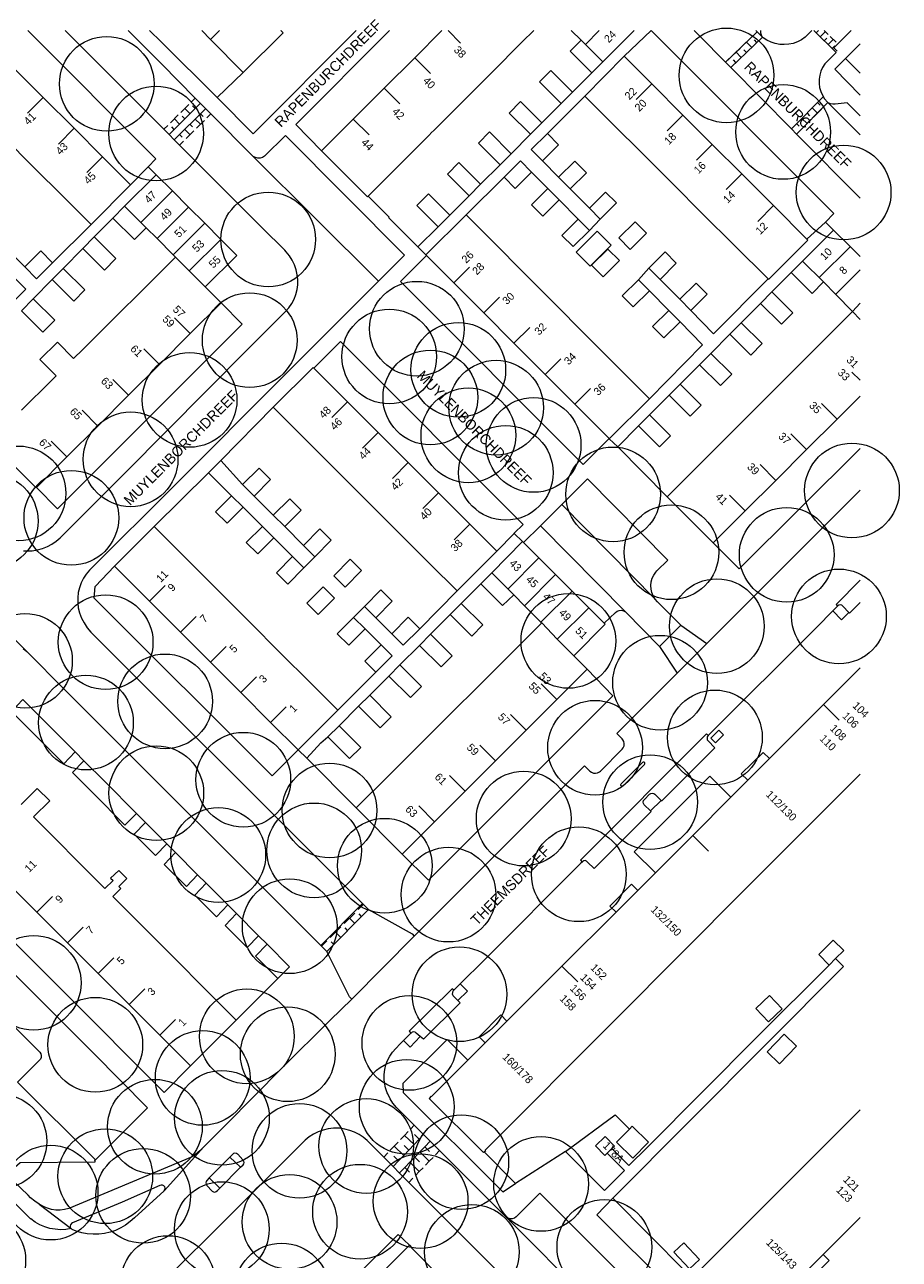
# Model space of a CAD drawing. Header units: metres. Extents: x 134994 to 136506, y 457393 to 459006.
# Tile 171 of 171: x 136387 to 136505, y 458834 to 459001. Entities that reach past the tile are written whole.
import ezdxf
from ezdxf.enums import TextEntityAlignment as Align

# ---------------------------------------------------------------- set-up
doc = ezdxf.new("R2010")
doc.units = ezdxf.units.M
for name, color, linetype, lineweight in [('B-WE-GR-BOOM-S', 250, 'Continuous', 13), ('B-WE-KG_BEBOUWING', 251, 'Continuous', 20), ('B-WE-KG_BEBOUWING TUSSENMUUR', 251, 'Continuous', 5), ('B-WE-KG_HUISNR', 251, 'Continuous', 5), ('B-WE-KG_ONDERGROND_REST', 251, 'Continuous', 5), ('B-WE-KG_STRAATNAAM', 251, 'Continuous', 5)]:
    doc.layers.add(name, color=color, linetype=linetype, lineweight=lineweight)
doc.styles.add('Styledgn000', font='dgn000.shx')

# ---------------------------------------------------------------- blocks, each defined once
blk = doc.blocks.new('SGR-BOOM_02')
blk.add_circle((0, 0), 6.4)

msp = doc.modelspace()

# ---------------------------------------------------------------- linework, layer by layer
at = {"layer": 'B-WE-KG_BEBOUWING'}
for points in [[(136372.62, 459000), (136371.21, 458998.59), (136371.45, 458998.35), (136375.95, 458993.85), (136380.08, 458989.72), (136384.18, 458985.62), (136388.35, 458981.46), (136392.19, 458977.62), (136396.02, 458973.79), (136401.36, 458979.14), (136397.56, 458982.95), (136393.73, 458986.78), (136389.57, 458990.95), (136385.47, 458995.05), (136381.34, 458999.18), (136380.52, 459000)], [(136500, 458991.25), (136496.59, 458994.78), (136498.03, 458996.22)], [(136484.83, 458898.69), (136483.94, 458899.53), (136486.9, 458902.43), (136487.76, 458901.62)]]:
    msp.add_lwpolyline(points, dxfattribs=at)
at = {"layer": 'B-WE-KG_BEBOUWING', "flags": 128}
for points in [[(136411, 459000), (136412.18, 458998.8), (136416.59, 458994.34), (136421.98, 458999.69), (136421.69, 458999.98), (136421.67, 459000)], [(136455.89, 459000), (136454.33, 458998.45), (136450.17, 458994.28), (136446.02, 458990.13), (136442.5, 458986.62), (136441.94, 458986.06), (136441.88, 458986), (136437.71, 458981.83), (136433.49, 458977.6), (136433.42, 458977.53), (136427.2, 458983.73), (136431.48, 458988.02), (136435.66, 458992.19), (136439.79, 458996.33), (136443.47, 459000)], [(136469.46, 459000), (136465.22, 458995.76), (136463.73, 458994.27), (136460.79, 458997.2), (136462.28, 458998.69), (136460.96, 459000)], [(136500, 458994.25), (136498.03, 458996.22), (136500, 458998.19)], [(136386.64, 458948.68), (136390.73, 458952.75), (136391.3, 458953.31), (136389.1, 458955.52), (136391.47, 458957.88), (136393.67, 458955.67), (136394.91, 458956.91), (136399.09, 458961.06), (136403.28, 458965.22), (136407.45, 458969.37), (136407.13, 458969.69), (136404.95, 458971.88), (136403.49, 458973.35), (136401.91, 458971.76), (136398.98, 458974.65), (136400.56, 458976.25), (136404.84, 458980.5), (136407.02, 458978.32), (136409.2, 458976.13), (136411.39, 458973.95), (136413.57, 458971.76), (136415.75, 458969.58), (136411.46, 458965.35), (136413.61, 458963.22), (136409.44, 458959.05), (136405.27, 458954.88), (136401.1, 458950.71), (136396.93, 458946.54), (136392.76, 458942.38), (136388.64, 458938.26), (136388.59, 458938.21), (136382.36, 458944.43)], [(136461.62, 458970.04), (136464.45, 458972.87), (136466.35, 458970.97), (136463.52, 458968.14), (136461.62, 458970.04)], [(136467.39, 458971.98), (136468.94, 458970.42), (136471.14, 458972.6), (136469.59, 458974.16), (136467.39, 458971.98)], [(136500, 458969.44), (136498.65, 458970.79), (136496.41, 458973.03), (136492.24, 458968.84), (136490.7, 458967.29), (136493.54, 458964.46), (136495.08, 458966.02), (136496.71, 458964.34), (136498.97, 458962.02), (136494.85, 458957.9), (136490.69, 458953.73), (136486.55, 458949.6), (136483.7, 458946.75), (136482.4, 458945.45), (136478.26, 458941.31), (136473.93, 458936.98), (136480.16, 458930.75), (136484.48, 458935.07), (136488.63, 458939.21), (136492.78, 458943.36), (136496.91, 458947.49), (136500, 458950.58)], [(136463.71, 458968.27), (136465.27, 458966.71), (136467.47, 458968.9), (136465.92, 458970.46), (136463.71, 458968.27)], [(136428.85, 458926.32), (136430.39, 458924.78), (136432.61, 458927.01), (136431.07, 458928.54), (136428.85, 458926.32)], [(136425.2, 458922.62), (136426.73, 458921.09), (136428.92, 458923.28), (136427.39, 458924.82), (136425.2, 458922.62)], [(136469.94, 458883.79), (136467.01, 458880.87), (136466.15, 458881.68), (136469.11, 458884.62), (136469.94, 458883.79), (136472.33, 458886.18), (136477.38, 458891.23), (136482.54, 458896.39), (136484.83, 458898.69), (136487.76, 458901.62), (136495.06, 458908.91), (136500, 458913.85)], [(136449.32, 458863.19), (136446.99, 458860.85), (136442.07, 458855.94), (136442.03, 458855.97), (136441.74, 458855.66), (136449.08, 458848.35), (136449.18, 458848.44), (136449.4, 458848.63), (136449.33, 458848.69), (136466.92, 458866.33), (136484.57, 458884.04), (136500, 458899.52)], [(136384.43, 458885.13), (136388.69, 458880.86), (136392.84, 458876.71), (136397, 458872.55), (136401.16, 458868.39), (136405.31, 458864.23), (136409.47, 458860.07), (136415.66, 458866.26), (136411.51, 458870.42), (136407.3, 458874.63), (136403.2, 458878.74), (136399.04, 458882.9), (136398.95, 458882.99), (136400.07, 458884.06), (136399.78, 458884.34), (136400.87, 458885.38), (136399.76, 458886.49), (136398.67, 458885.45), (136399.01, 458885.12), (136397.89, 458884.06), (136394.89, 458887.06), (136390.67, 458891.29), (136388.25, 458893.72), (136390.43, 458895.89), (136388.76, 458897.56), (136386.58, 458895.39)], [(136467.01, 458880.87), (136459.7, 458873.56), (136452.26, 458866.12), (136449.32, 458863.19), (136448.49, 458864.02), (136451.43, 458866.96), (136452.26, 458866.12)], [(136485.91, 458867.85), (136487.74, 458869.61), (136489.48, 458867.8), (136487.64, 458866.04), (136485.91, 458867.85)], [(136487.43, 458861.99), (136489.72, 458864.37), (136491.4, 458862.75), (136489.11, 458860.37), (136487.43, 458861.99)], [(136500, 458854.16), (136493.44, 458847.58), (136477.58, 458831.69), (136477.54, 458831.73), (136477.26, 458831.44), (136484.55, 458824.11), (136484.87, 458824.41), (136484.84, 458824.44), (136489.77, 458829.38), (136492.07, 458831.67), (136495, 458834.61), (136495.84, 458833.77), (136492.9, 458830.83), (136492.07, 458831.67)], [(136500, 458839.6), (136495, 458834.61)], [(136476.93, 458832.65), (136474.83, 458834.89), (136476.19, 458836.16), (136478.28, 458833.93), (136476.93, 458832.65)], [(136431.72, 458828.55), (136439.06, 458835.85), (136439.37, 458835.54), (136439.33, 458835.5), (136443.24, 458831.58)]]:
    msp.add_lwpolyline(points, dxfattribs=at)
for points in [[(136492.82, 458971.81), (136492.96, 458971.67), (136487.63, 458966.36), (136487.57, 458966.42), (136482.97, 458971), (136478.72, 458975.24), (136474.68, 458979.27), (136470.7, 458983.24), (136466.5, 458987.42), (136462.79, 458991.11), (136468.1, 458996.52), (136471.84, 458992.78), (136476.06, 458988.56), (136480.01, 458984.61), (136484, 458980.63), (136488.3, 458976.33)], [(136461.14, 458991.68), (136459.6, 458990.13), (136456.66, 458993.06), (136458.21, 458994.61)], [(136456.98, 458987.51), (136455.45, 458985.97), (136452.56, 458988.85), (136454.1, 458990.39)], [(136452.83, 458983.35), (136451.32, 458981.84), (136448.39, 458984.77), (136449.9, 458986.29)], [(136457.06, 458982.38), (136459.25, 458984.56), (136457.74, 458986.08), (136455.54, 458983.9)], [(136448.7, 458979.22), (136447.15, 458977.66), (136444.21, 458980.6), (136445.77, 458982.15)], [(136451.86, 458980.18), (136454.07, 458982.37), (136455.57, 458980.86), (136453.37, 458978.67)], [(136460.82, 458978.59), (136459.25, 458980.17), (136461.45, 458982.35), (136463.02, 458980.77)], [(136444.53, 458975.04), (136442.96, 458973.46), (136440.07, 458976.35), (136441.64, 458977.92)], [(136457.77, 458978.65), (136455.57, 458976.45), (136457.11, 458974.91), (136459.31, 458977.1)], [(136464.87, 458974.52), (136463.4, 458975.99), (136465.6, 458978.17), (136467.07, 458976.7)], [(136461.89, 458974.51), (136459.69, 458972.31), (136461.19, 458970.8), (136463.4, 458972.99)], [(136396.46, 458972.1), (136394.9, 458970.53), (136397.83, 458967.63), (136399.39, 458969.21)], [(136387.05, 458968.07), (136389.22, 458970.23), (136390.82, 458968.61), (136388.65, 458966.46)], [(136472.96, 458966.37), (136471.46, 458967.89), (136473.65, 458970.07), (136475.16, 458968.55)], [(136392.26, 458967.85), (136390.76, 458966.33), (136393.68, 458963.44), (136395.18, 458964.96)], [(136384.95, 458962.8), (136387.19, 458965.04), (136385.58, 458966.66), (136383.33, 458964.42)], [(136470.03, 458966.32), (136467.83, 458964.13), (136469.31, 458962.64), (136471.52, 458964.83)], [(136477.14, 458962.17), (136475.64, 458963.68), (136477.83, 458965.86), (136479.33, 458964.35)], [(136488.09, 458964.67), (136486.55, 458963.13), (136489.39, 458960.3), (136490.93, 458961.85)], [(136388.19, 458963.74), (136386.6, 458962.13), (136389.52, 458959.24), (136391.11, 458960.84)], [(136474.15, 458962.18), (136471.95, 458959.99), (136473.47, 458958.46), (136475.67, 458960.65)], [(136483.94, 458960.51), (136482.41, 458958.97), (136485.25, 458956.14), (136486.78, 458957.68)], [(136479.81, 458956.37), (136478.29, 458954.83), (136481.13, 458952.01), (136482.65, 458953.54)], [(136450.89, 458929.64), (136445.51, 458924.26), (136441.83, 458927.94), (136437.66, 458932.11), (136433.56, 458936.21), (136429.48, 458940.28), (136425.34, 458944.42), (136420.66, 458949.1), (136426.04, 458954.47), (136426.13, 458954.39), (136430.7, 458949.81), (136434.83, 458945.69), (136438.92, 458941.61), (136443.02, 458937.51), (136447.22, 458933.3)], [(136475.67, 458952.21), (136474.18, 458950.71), (136477.02, 458947.88), (136478.51, 458949.38)], [(136471.53, 458948.05), (136470.05, 458946.56), (136472.88, 458943.73), (136474.37, 458945.22)], [(136416.52, 458938.63), (136418.74, 458940.85), (136420.28, 458939.32), (136418.06, 458937.09)], [(136415.03, 458937.12), (136412.87, 458934.95), (136414.41, 458933.41), (136416.57, 458935.59)], [(136422.21, 458932.96), (136420.67, 458934.49), (136422.88, 458936.71), (136424.42, 458935.18)], [(136404.54, 458932.99), (136409.28, 458928.25), (136413.44, 458924.09), (136417.51, 458920.03), (136421.61, 458915.92), (136425.68, 458911.85), (136429.37, 458908.16), (136424.02, 458902.78), (136420.3, 458906.49), (136416.27, 458910.53), (136412.16, 458914.64), (136408.1, 458918.7), (136403.92, 458922.87), (136399.18, 458927.61)], [(136419.19, 458932.98), (136417.02, 458930.8), (136418.56, 458929.26), (136420.73, 458931.44)], [(136426.29, 458928.88), (136424.75, 458930.42), (136426.96, 458932.64), (136428.5, 458931.11)], [(136431.88, 458894.93), (136438.09, 458888.69), (136442.48, 458893.08), (136446.62, 458897.21), (136450.7, 458901.3), (136454.86, 458905.45), (136459.02, 458909.6), (136463.09, 458913.67), (136461.28, 458915.48), (136465.55, 458919.75), (136465.41, 458919.89), (136463.31, 458921.99), (136461.07, 458924.23), (136458.82, 458926.47), (136456.58, 458928.72), (136454.51, 458930.79), (136454.34, 458930.96), (136450.2, 458926.69), (136448.73, 458925.22), (136451.65, 458922.3), (136453.17, 458923.72), (136454.62, 458922.27), (136456.86, 458920.03), (136456.96, 458919.93), (136452.83, 458915.82), (136448.67, 458911.66), (136444.5, 458907.52), (136440.41, 458903.44), (136436.27, 458899.31)], [(136423.27, 458928.91), (136421.09, 458926.73), (136422.63, 458925.19), (136424.81, 458927.38)], [(136434.53, 458920.65), (136432.99, 458922.18), (136435.21, 458924.4), (136436.75, 458922.87)], [(136444.59, 458921.07), (136447.51, 458918.15), (136449.01, 458919.66), (136446.09, 458922.58)], [(136433.1, 458919.13), (136430.86, 458916.93), (136429.32, 458918.47), (136431.53, 458920.69)], [(136436.71, 458918.47), (136438.92, 458920.7), (136440.46, 458919.16), (136438.24, 458916.94)], [(136440.43, 458916.91), (136443.35, 458913.99), (136444.86, 458915.5), (136441.93, 458918.42)], [(136435.25, 458916.99), (136436.74, 458915.51), (136434.52, 458913.28), (136433.04, 458914.76)], [(136436.28, 458912.76), (136439.2, 458909.84), (136440.7, 458911.34), (136437.78, 458914.26)], [(136388.25, 458904.99), (136385.26, 458907.99), (136386.78, 458909.6), (136389.82, 458906.56), (136393.86, 458902.52), (136392.33, 458900.91)], [(136433.7, 458910.18), (136432.19, 458908.67), (136435.11, 458905.75), (136436.62, 458907.26)], [(136428.05, 458904.54), (136430.98, 458901.61), (136432.48, 458903.12), (136429.56, 458906.04)], [(136400.58, 458892.62), (136402.17, 458894.19), (136397.87, 458898.5), (136395.05, 458901.32), (136393.52, 458899.72), (136396.3, 458896.93)], [(136406.26, 458890.1), (136404.72, 458888.49), (136401.85, 458891.37), (136403.38, 458892.98)], [(136410.44, 458885.91), (136408.91, 458884.3), (136405.91, 458887.31), (136407.44, 458888.91)], [(136414.53, 458881.82), (136413, 458880.21), (136410.06, 458883.15), (136411.6, 458884.75)], [(136418.67, 458877.67), (136417.14, 458876.06), (136414.16, 458879.05), (136415.69, 458880.66)], [(136419.82, 458876.53), (136422.87, 458873.47), (136421.3, 458871.89), (136418.28, 458874.92)], [(136494.43, 458875.11), (136496.38, 458877.07), (136497.79, 458875.66), (136496.69, 458874.57), (136495.84, 458873.71)], [(136469.26, 458847.62), (136467.07, 458849.76), (136468.81, 458851.54), (136469.21, 458851.94), (136471.39, 458849.79)], [(136465.53, 458850.55), (136466.81, 458849.23), (136466.46, 458848.9), (136465.83, 458848.29), (136465.5, 458847.98), (136464.23, 458849.29)]]:
    msp.add_lwpolyline(points, close=True, dxfattribs=at)
at = {"layer": 'B-WE-KG_BEBOUWING'}
msp.add_lwpolyline([(136441.37, 458969.6), (136445.06, 458965.9), (136449.12, 458961.83), (136453.21, 458957.74), (136457.43, 458953.51), (136461.45, 458949.49), (136466.06, 458944.87), (136466.09, 458944.84), (136471.53, 458950.22), (136466.86, 458954.9), (136462.79, 458958.98), (136458.62, 458963.16), (136454.56, 458967.23), (136450.47, 458971.34), (136446.73, 458975.09), (136441.27, 458969.7)], close=True, dxfattribs=at)
at = {"layer": 'B-WE-KG_BEBOUWING TUSSENMUUR'}
for p, q in [((136412.18, 458998.8), (136413.38, 459000)), ((136444.3, 459000), (136446, 458998.29)), ((136464.74, 459000), (136462.87, 458998.1)), ((136465.22, 458995.76), (136462.28, 458998.69)), ((136439.79, 458996.33), (136441.91, 458994.2)), ((136435.66, 458992.19), (136437.78, 458990.07)), ((136471.84, 458992.78), (136469.72, 458990.66)), ((136389.57, 458990.95), (136387.45, 458988.83)), ((136431.48, 458988.02), (136433.61, 458985.9)), ((136476.06, 458988.56), (136473.94, 458986.43)), ((136393.73, 458986.78), (136391.61, 458984.66)), ((136480.01, 458984.61), (136477.89, 458982.49)), ((136397.56, 458982.95), (136395.44, 458980.83)), ((136484, 458980.63), (136481.88, 458978.51)), ((136407.02, 458978.32), (136402.77, 458974.07)), ((136400.56, 458976.25), (136403.49, 458973.35)), ((136409.21, 458976.13), (136404.95, 458971.88)), ((136488.3, 458976.33), (136486.18, 458974.21)), ((136411.39, 458973.95), (136407.13, 458969.69)), ((136413.57, 458971.76), (136409.3, 458967.51)), ((136494.49, 458966.61), (136498.65, 458970.78)), ((136407.45, 458969.37), (136411.46, 458965.35)), ((136445.06, 458965.9), (136447.18, 458968.02)), ((136492.24, 458968.84), (136495.08, 458966.02)), ((136496.73, 458964.37), (136500, 458967.65)), ((136449.12, 458961.84), (136451.24, 458963.96)), ((136498.97, 458962.02), (136500, 458963.16)), ((136409.44, 458959.05), (136407.32, 458961.17)), ((136498.97, 458962.02), (136500, 458960.96)), ((136453.21, 458957.74), (136455.33, 458959.86)), ((136405.27, 458954.88), (136403.15, 458957)), ((136457.43, 458953.51), (136459.55, 458955.63)), ((136401.1, 458950.71), (136398.98, 458952.84)), ((136500, 458952.73), (136498.9, 458953.83)), ((136461.45, 458949.49), (136463.57, 458951.61)), ((136430.7, 458949.81), (136428.58, 458947.69)), ((136496.91, 458947.49), (136494.79, 458949.61)), ((136396.93, 458946.55), (136394.81, 458948.67)), ((136392.76, 458942.38), (136390.64, 458944.5)), ((136434.83, 458945.69), (136432.71, 458943.57)), ((136492.78, 458943.36), (136490.66, 458945.48)), ((136438.92, 458941.61), (136436.8, 458939.48)), ((136488.63, 458939.21), (136486.51, 458941.33)), ((136443.02, 458937.51), (136440.9, 458935.39)), ((136484.48, 458935.07), (136482.36, 458937.19)), ((136447.22, 458933.3), (136445.1, 458931.18)), ((136452.38, 458924.51), (136456.58, 458928.72)), ((136453.17, 458923.72), (136450.2, 458926.69)), ((136454.62, 458922.27), (136458.82, 458926.47)), ((136403.92, 458922.87), (136406.05, 458924.99)), ((136456.86, 458920.03), (136461.07, 458924.23)), ((136459.07, 458917.75), (136463.31, 458921.99)), ((136408.1, 458918.7), (136410.22, 458920.82)), ((136456.96, 458919.93), (136459.07, 458917.75)), ((136459.07, 458917.75), (136461.28, 458915.48)), ((136412.16, 458914.64), (136414.28, 458916.76)), ((136416.27, 458910.53), (136418.39, 458912.65)), ((136459.02, 458909.6), (136456.9, 458911.73)), ((136420.3, 458906.49), (136422.42, 458908.61)), ((136495.06, 458908.9), (136497.18, 458906.78)), ((136454.86, 458905.45), (136452.74, 458907.57)), ((136450.7, 458901.3), (136448.58, 458903.42)), ((136446.62, 458897.21), (136444.5, 458899.34)), ((136442.48, 458893.08), (136440.36, 458895.2)), ((136477.38, 458891.22), (136479.5, 458889.1)), ((136388.69, 458880.86), (136390.81, 458882.99)), ((136392.85, 458876.71), (136394.97, 458878.83)), ((136397, 458872.55), (136399.12, 458874.67)), ((136459.7, 458873.56), (136461.82, 458871.44)), ((136401.16, 458868.39), (136403.28, 458870.51)), ((136405.31, 458864.23), (136407.43, 458866.35))]:
    msp.add_line(p, q, dxfattribs=at)
at = {"layer": 'B-WE-KG_ONDERGROND_REST'}
for p, q in [((136421.69, 458999.98), (136421.71, 459000)), ((136468.1, 458996.52), (136471.76, 459000)), ((136482.51, 458995), (136477.55, 459000)), ((136486.09, 458999.82), (136481.8, 458995.71)), ((136485.55, 458999.29), (136486.09, 458999.82)), ((136485.91, 459000), (136486.09, 458999.82)), ((136486.09, 458999.82), (136486.82, 458999.09)), ((136493.49, 459000), (136492.58, 458999.09)), ((136493.73, 459000), (136496.77, 458997.04)), ((136494.07, 458999.67), (136494.39, 459000)), ((136494.61, 458999.14), (136495.31, 458999.86)), ((136495.16, 459000), (136495.71, 458999.46)), ((136482.51, 458995), (136486.8, 458999.11)), ((136484.12, 458997.93), (136485.19, 458998.95)), ((136485.35, 458997.72), (136484.66, 458998.44)), ((136486.06, 458998.4), (136485.72, 458998.76)), ((136495.15, 458998.62), (136495.5, 458998.97)), ((136495.69, 458998.09), (136496.39, 458998.81)), ((136495.98, 458999.2), (136496.79, 458998.41)), ((136496.23, 458997.57), (136496.58, 458997.92)), ((136481.8, 458995.71), (136482.34, 458996.22)), ((136482.7, 458996.57), (136483.77, 458997.59)), ((136483.92, 458996.36), (136483.23, 458997.08)), ((136484.64, 458997.04), (136484.29, 458997.4)), ((136496.77, 458997.04), (136495.47, 458995.73)), ((136496.46, 458997.67), (136496.92, 458997.22)), ((136482.51, 458995), (136490.72, 458986.71)), ((136483.21, 458995.67), (136482.87, 458996.03)), ((136416.59, 458994.34), (136413.06, 458990.93)), ((136461.14, 458991.68), (136463.73, 458994.27)), ((136406.58, 458985.94), (136410.82, 458990.16)), ((136411.53, 458989.45), (136407.28, 458985.23)), ((136408.17, 458988.94), (136409.23, 458989.99)), ((136409.41, 458988.75), (136408.7, 458989.46)), ((136409.59, 458990.34), (136410.12, 458990.87)), ((136410.12, 458989.46), (136409.76, 458989.81)), ((136456.98, 458987.51), (136459.6, 458990.13)), ((136457.74, 458986.08), (136462.79, 458991.11)), ((136495.03, 458991.05), (136490.72, 458986.71)), ((136493.53, 458989.55), (136494.24, 458988.84)), ((136494.24, 458990.26), (136494.59, 458989.9)), ((136495.65, 458990.26), (136495.12, 458989.73)), ((136500, 458985.88), (136495.65, 458990.26)), ((136406.76, 458987.53), (136407.82, 458988.59)), ((136407.99, 458987.35), (136407.29, 458988.06)), ((136408.7, 458988.05), (136408.35, 458988.41)), ((136410.11, 458988.04), (136410.82, 458987.33)), ((136411.35, 458987.86), (136410.29, 458986.81)), ((136410.82, 458988.75), (136411.17, 458988.39)), ((136412.23, 458988.74), (136411.7, 458988.21)), ((136492.13, 458988.13), (136492.83, 458987.42)), ((136493.36, 458987.96), (136492.31, 458986.89)), ((136492.83, 458988.84), (136493.18, 458988.48)), ((136494.77, 458989.37), (136493.71, 458988.31)), ((136405.87, 458986.65), (136406.4, 458987.18)), ((136407.28, 458986.64), (136406.93, 458987)), ((136408.7, 458986.64), (136409.4, 458985.93)), ((136409.93, 458986.46), (136408.87, 458985.4)), ((136409.4, 458987.34), (136409.76, 458986.99)), ((136491.42, 458987.42), (136491.78, 458987.07)), ((136491.96, 458986.54), (136491.43, 458986)), ((136407.99, 458985.93), (136408.34, 458985.58)), ((136408.52, 458985.05), (136407.99, 458984.52)), ((136452.83, 458983.35), (136455.45, 458985.97)), ((136408.57, 458983.94), (136419.16, 458973.33)), ((136404.84, 458980.5), (136403.75, 458981.58)), ((136448.7, 458979.22), (136451.32, 458981.84)), ((136459.25, 458980.17), (136457.06, 458982.38)), ((136446.73, 458975.09), (136451.86, 458980.18)), ((136455.57, 458980.86), (136457.77, 458978.65)), ((136463.4, 458975.99), (136460.82, 458978.59)), ((136444.53, 458975.04), (136447.15, 458977.66)), ((136459.31, 458977.1), (136461.89, 458974.51)), ((136398.98, 458974.65), (136396.46, 458972.1)), ((136463.4, 458972.99), (136464.87, 458974.52)), ((136390.82, 458968.61), (136396.02, 458973.79)), ((136496.41, 458973.03), (136495.35, 458974.11)), ((136387.05, 458968.07), (136384.9, 458970.24)), ((136394.9, 458970.53), (136392.26, 458967.85)), ((136440.22, 458970.75), (136441.27, 458969.7)), ((136470.03, 458966.32), (136471.46, 458967.89)), ((136390.76, 458966.33), (136388.19, 458963.74)), ((136475.64, 458963.68), (136472.96, 458966.37)), ((136490.7, 458967.29), (136488.09, 458964.67)), ((136471.52, 458964.83), (136474.15, 458962.18)), ((136486.55, 458963.13), (136483.94, 458960.51)), ((136482.41, 458958.97), (136479.81, 458956.37)), ((136478.29, 458954.83), (136475.67, 458952.21)), ((136474.18, 458950.71), (136471.53, 458948.05)), ((136467.26, 458943.72), (136466.09, 458944.84)), ((136411.91, 458940.23), (136413.58, 458941.88)), ((136479.29, 458917.18), (136500, 458937.86)), ((136418.06, 458937.09), (136420.67, 458934.49)), ((136416.57, 458935.59), (136419.19, 458932.98)), ((136459.67, 458935.93), (136456.81, 458933.08)), ((136459.67, 458935.93), (136472.3, 458923.16)), ((136422.21, 458932.96), (136424.75, 458930.42)), ((136456.81, 458933.08), (136454.51, 458930.79)), ((136456.81, 458933.08), (136468.35, 458921.41)), ((136423.27, 458928.91), (136420.73, 458931.44)), ((136454.34, 458930.96), (136453.23, 458932.04)), ((136387.36, 458916.06), (136374.91, 458928.52)), ((136424.81, 458927.38), (136426.29, 458928.88)), ((136448.73, 458925.22), (136446.09, 458922.58)), ((136440.46, 458919.16), (136445.51, 458924.26)), ((136431.53, 458920.69), (136432.99, 458922.18)), ((136444.59, 458921.07), (136441.93, 458918.42)), ((136468.35, 458921.41), (136472.9, 458916.77)), ((136496.95, 458922.21), (136496.34, 458921.59)), ((136434.53, 458920.65), (136436.71, 458918.47)), ((136475.78, 458919.62), (136472.9, 458916.77)), ((136475.78, 458919.62), (136479.29, 458917.18)), ((136433.1, 458919.13), (136435.25, 458916.99)), ((136440.43, 458916.91), (136437.78, 458914.26)), ((136472.9, 458916.77), (136475.28, 458913.15)), ((136475.28, 458913.15), (136479.29, 458917.18)), ((136436.28, 458912.76), (136433.7, 458910.18)), ((136432.19, 458908.67), (136429.56, 458906.04)), ((136427.08, 458903.74), (136428.05, 458904.54)), ((136467.11, 458904.98), (136467.82, 458904.27)), ((136425.18, 458901.67), (136424.02, 458902.78)), ((136467.82, 458902.86), (136464.89, 458899.92)), ((136393.86, 458902.52), (136395.05, 458901.32)), ((136470.58, 458901.07), (136467.7, 458898.21)), ((136462.76, 458900.63), (136463.47, 458899.92)), ((136470.86, 458900.8), (136467.97, 458897.93)), ((136471.68, 458894.53), (136473.09, 458895.94)), ((136402.17, 458894.19), (136403.38, 458892.98)), ((136406.26, 458890.1), (136407.44, 458888.91)), ((136340.64, 458886.86), (136387.84, 458839.42)), ((136410.44, 458885.91), (136411.6, 458884.75)), ((136414.53, 458881.82), (136415.69, 458880.66)), ((136427.09, 458876.36), (136432.74, 458882.01)), ((136427.9, 458875.55), (136433.55, 458881.2)), ((136432.14, 458881.2), (136432.84, 458881.91)), ((136433.55, 458881.2), (136439.43, 458877.91)), ((136430.25, 458879.32), (136431.67, 458880.73)), ((136431.67, 458879.32), (136430.96, 458880.02)), ((136432.61, 458880.26), (136432.26, 458880.61)), ((136439.73, 458877.61), (136442.77, 458880.66)), ((136418.67, 458877.67), (136419.82, 458876.53)), ((136428.37, 458877.43), (136429.78, 458878.85)), ((136429.78, 458877.43), (136429.08, 458878.14)), ((136430.72, 458878.38), (136430.37, 458878.73)), ((136439.43, 458877.91), (136439.73, 458877.61)), ((136427.19, 458876.26), (136427.9, 458876.96)), ((136428.84, 458876.49), (136428.49, 458876.84)), ((136439.73, 458877.61), (136431.27, 458869.11)), ((136430.96, 458869.41), (136427.9, 458875.55)), ((136415.66, 458866.26), (136421.3, 458871.89)), ((136445.94, 458871.16), (136445.06, 458870.29)), ((136431.27, 458869.11), (136430.96, 458869.41)), ((136431.27, 458869.11), (136428.35, 458866.24)), ((136439.28, 458864.51), (136438.25, 458863.5)), ((136438.25, 458863.5), (136437.83, 458863.08)), ((136439.27, 458851.59), (136439.71, 458852.06)), ((136439, 458848.71), (136438.35, 458849.33)), ((136439.7, 458849.44), (136438.39, 458850.68)), ((136440.39, 458850.17), (136439.74, 458850.79)), ((136405.91, 458843.18), (136411.26, 458849.14)), ((136414.8, 458847.75), (136412.01, 458844.93)), ((136416.23, 458846.38), (136414.8, 458847.75)), ((136435.59, 458847.75), (136436.13, 458848.32)), ((136437.61, 458847.26), (136436.96, 458847.88)), ((136440.47, 458848.44), (136441.76, 458847.19)), ((136441.15, 458849.14), (136441.8, 458848.52)), ((136443.16, 458848.62), (136442.61, 458848.06)), ((136449.18, 458848.44), (136453.42, 458844.17)), ((136460.17, 458848.51), (136453.42, 458844.17)), ((136466.01, 458848.1), (136465.83, 458848.29)), ((136416.23, 458846.38), (136413.45, 458843.56)), ((136438.43, 458846.35), (136439.08, 458845.72)), ((136439.11, 458847.05), (136440.4, 458845.79)), ((136387.5, 458842.6), (136384.6, 458845.41)), ((136412.01, 458844.93), (136413.45, 458843.56)), ((136439.55, 458844.92), (136438.99, 458844.34)), ((136389.03, 458841.38), (136393.33, 458838.08)), ((136476.42, 458832.29), (136466.57, 458842.2))]:
    msp.add_line(p, q, dxfattribs=at)
at = {"layer": 'B-WE-KG_ONDERGROND_REST', "flags": 128}
for points in [[(136387.47, 459000), (136404.8, 458982.65), (136403.75, 458981.58)], [(136392.54, 459000), (136401.32, 458991.22), (136405.87, 458986.65)], [(136410.12, 458990.87), (136405.58, 458995.47), (136401.04, 459000)], [(136413.06, 458990.93), (136405.52, 458998.49), (136403.95, 459000)], [(136431.89, 459000), (136417.95, 458986.04), (136413.06, 458990.93)], [(136436.4, 459000), (136423.72, 458987.31), (136427.2, 458983.73)], [(136495.35, 458974.11), (136496.47, 458975.26), (136471.76, 459000)], [(136486.82, 458999.09), (136486.66, 458999.35), (136486.58, 458999.63), (136486.58, 458999.93), (136486.59, 459000)], [(136497.01, 458998.21), (136498.81, 459000)], [(136492.58, 458999.09), (136492.08, 458998.74), (136491.53, 458998.47), (136490.96, 458998.26), (136490.36, 458998.14), (136489.75, 458998.09), (136489.14, 458998.13), (136488.54, 458998.24), (136487.96, 458998.43), (136487.41, 458998.69), (136486.9, 458999.03), (136486.82, 458999.09)], [(136496.46, 458997.67), (136497.01, 458998.21)], [(136495.47, 458995.73), (136495.24, 458995.49), (136494.94, 458995.02), (136494.7, 458994.51), (136494.54, 458993.97), (136494.46, 458993.41), (136494.45, 458992.85), (136494.53, 458992.29), (136494.68, 458991.75), (136494.91, 458991.24), (136495.21, 458990.76), (136495.58, 458990.33), (136495.65, 458990.26)], [(136412.23, 458988.74), (136410.12, 458990.87)], [(136495.65, 458990.26), (136491.42, 458986)], [(136500, 458988.47), (136498.24, 458990.23), (136496.62, 458990.06), (136496.3, 458990.03), (136496, 458990.09), (136495.71, 458990.22), (136495.65, 458990.26)], [(136417.88, 458983.02), (136412.23, 458988.74)], [(136405.87, 458986.65), (136407.99, 458984.52)], [(136491.42, 458986), (136490.72, 458986.71)], [(136407.99, 458984.52), (136408.57, 458983.94)], [(136434.89, 458966.14), (136438.42, 458969.65), (136422.31, 458985.8), (136419.49, 458983.02), (136419.21, 458982.85), (136418.9, 458982.76), (136418.57, 458982.75), (136418.25, 458982.82), (136417.96, 458982.96), (136417.88, 458983.02)], [(136500, 458977.35), (136491.42, 458986)], [(136434.89, 458966.14), (136426.34, 458974.66), (136417.88, 458983.02)], [(136403.75, 458981.58), (136401.36, 458979.14)], [(136440.22, 458970.75), (136436.27, 458974.69), (136436.34, 458974.76), (136433.49, 458977.6)], [(136386.89, 458929.7), (136387.38, 458929.67), (136388.08, 458929.7), (136388.78, 458929.81), (136389.46, 458930), (136390.12, 458930.26), (136390.74, 458930.6), (136391.32, 458931), (136391.83, 458931.45), (136400.76, 458940.36), (136417.11, 458956.82), (136422.33, 458962.02), (136422.77, 458962.53), (136423.16, 458963.09), (136423.47, 458963.69), (136423.72, 458964.32), (136423.88, 458964.98), (136423.97, 458965.65), (136423.98, 458966.33), (136423.91, 458967), (136423.76, 458967.65), (136423.52, 458968.32), (136423.21, 458968.96), (136422.84, 458969.56), (136422.39, 458970.11), (136422.22, 458970.3), (136419.16, 458973.33)], [(136442.96, 458973.46), (136440.22, 458970.75)], [(136492.82, 458971.81), (136495.34, 458974.1), (136495.35, 458974.11)], [(136466.06, 458944.87), (136462.58, 458941.37), (136437.86, 458966.1), (136441.37, 458969.6)], [(136434.89, 458966.14), (136421.93, 458953.17), (136407.42, 458938.59), (136395.82, 458927.08), (136395.38, 458926.55), (136395, 458925.97), (136394.69, 458925.35), (136394.46, 458924.7), (136394.3, 458924.03), (136394.22, 458923.34), (136394.22, 458922.65), (136394.3, 458921.96), (136394.45, 458921.31), (136394.73, 458920.6), (136395.09, 458919.93), (136395.52, 458919.29), (136396, 458918.71), (136401.6, 458913.09), (136421.91, 458892.84), (136433.55, 458881.2)], [(136487.57, 458966.42), (136480.19, 458959.03), (136477.14, 458962.17)], [(136413.61, 458963.22), (136416.44, 458960.3), (136391.49, 458935.38), (136388.64, 458938.26)], [(136471.53, 458950.22), (136478.68, 458957.51), (136475.67, 458960.65)], [(136453.23, 458932.04), (136453.24, 458932.05), (136454.44, 458933.25), (136429.75, 458957.99), (136426.13, 458954.39)], [(136420.66, 458949.1), (136413.58, 458941.88)], [(136467.26, 458943.72), (136470.05, 458946.56)], [(136473.93, 458936.98), (136467.26, 458943.72)], [(136500, 458943.53), (136483.66, 458927.24), (136480.16, 458930.75)], [(136413.58, 458941.88), (136416.52, 458938.63)], [(136404.54, 458932.99), (136411.91, 458940.23)], [(136411.91, 458940.23), (136415.03, 458937.12)], [(136472.3, 458923.16), (136472.04, 458923.58), (136471.86, 458924.03), (136471.75, 458924.51), (136471.72, 458925), (136471.77, 458925.49), (136471.9, 458925.97), (136472.11, 458926.41), (136472.38, 458926.82), (136472.52, 458926.98), (136474, 458928.43), (136463.16, 458939.4), (136459.67, 458935.93)], [(136450.89, 458929.64), (136453.23, 458932.04)], [(136424.02, 458902.78), (136420.5, 458899.27), (136396.45, 458923.29), (136396.56, 458924.85), (136399.18, 458927.61)], [(136500, 458925.7), (136496.75, 458922.45), (136496.95, 458922.21)], [(136475.78, 458919.62), (136472.62, 458922.78), (136472.3, 458923.16)], [(136500, 458922.72), (136498.56, 458921.28), (136498.49, 458921.36)], [(136465.41, 458919.89), (136466.92, 458921.37), (136467.16, 458921.54), (136467.44, 458921.64), (136467.74, 458921.65), (136468.03, 458921.59), (136468.29, 458921.46), (136468.35, 458921.41)], [(136479.46, 458904.72), (136494.14, 458919.36), (136496.34, 458921.59)], [(136496.34, 458921.59), (136497.51, 458920.38), (136498.49, 458921.36)], [(136498.49, 458921.36), (136497.67, 458922.2), (136497.52, 458922.32), (136497.33, 458922.37), (136497.14, 458922.34), (136496.98, 458922.24), (136496.95, 458922.21)], [(136386.84, 458916.49), (136387.36, 458916.06)], [(136387.36, 458916.06), (136392.53, 458910.87), (136427.9, 458875.55)], [(136434.52, 458913.28), (136430.65, 458909.43), (136429.37, 458908.16)], [(136438.09, 458888.69), (136441.64, 458885.18), (136445.15, 458888.67), (136466.59, 458910.1), (136463.09, 458913.67)], [(136475.28, 458913.15), (136467.11, 458904.98)], [(136340.43, 458910.65), (136365.43, 458885.59), (136388.92, 458862.1), (136389.11, 458861.93), (136389.24, 458861.71), (136389.29, 458861.46), (136389.27, 458861.21), (136389.17, 458860.98), (136389, 458860.79), (136386.08, 458857.86), (136396.64, 458847.38)], [(136479.46, 458904.72), (136479.23, 458904.96), (136462.22, 458887.89), (136462.42, 458887.61)], [(136479.46, 458904.72), (136479.45, 458904.72), (136479.35, 458904.55), (136479.31, 458904.35), (136479.35, 458904.15), (136479.47, 458903.99), (136480.38, 458903.08), (136473.17, 458895.86), (136473.09, 458895.94)], [(136479.83, 458904.37), (136480.44, 458903.75), (136481.52, 458904.81), (136480.91, 458905.43), (136479.83, 458904.37)], [(136425.18, 458901.67), (136427.08, 458903.74)], [(136467.82, 458902.86), (136467.99, 458903.08), (136468.09, 458903.35), (136468.11, 458903.63), (136468.05, 458903.9), (136467.92, 458904.15), (136467.82, 458904.27)], [(136409.47, 458860.07), (136405.9, 458856.46), (136364.93, 458897.53), (136365.1, 458898.78), (136367.91, 458901.66)], [(136431.88, 458894.93), (136425.18, 458901.67)], [(136470.86, 458900.8), (136470.91, 458900.91), (136470.89, 458901.03), (136470.8, 458901.11), (136470.68, 458901.13), (136470.58, 458901.07)], [(136462.76, 458900.63), (136456.48, 458894.36), (136448.75, 458886.66), (136442.77, 458880.66)], [(136463.47, 458899.92), (136463.7, 458899.75), (136463.96, 458899.65), (136464.24, 458899.63), (136464.52, 458899.69), (136464.77, 458899.82), (136464.89, 458899.92)], [(136467.97, 458897.93), (136467.86, 458897.88), (136467.74, 458897.9), (136467.66, 458897.99), (136467.64, 458898.12), (136467.7, 458898.21)], [(136482.54, 458896.39), (136479.7, 458899.21), (136469.48, 458888.99), (136472.33, 458886.18)], [(136471.68, 458894.53), (136470.83, 458895.37), (136470.72, 458895.54), (136470.69, 458895.73), (136470.73, 458895.92), (136470.84, 458896.07), (136471.55, 458896.79), (136471.72, 458896.9), (136471.92, 458896.93), (136472.11, 458896.89), (136472.27, 458896.78), (136473.09, 458895.94)], [(136471.68, 458894.53), (136471.77, 458894.44), (136464.06, 458886.73), (136463.15, 458887.63), (136463.02, 458887.76), (136462.85, 458887.83), (136462.67, 458887.81), (136462.51, 458887.72), (136462.42, 458887.61)], [(136396.64, 458847.38), (136403.67, 458854.41), (136396.29, 458861.84), (136368.26, 458889.86)], [(136462.42, 458887.61), (136462.27, 458887.48), (136449.22, 458874.4), (136445.94, 458871.16)], [(136466.57, 458842.2), (136497.75, 458873.51), (136496.69, 458874.57)], [(136471.25, 458849.1), (136486.11, 458864.02), (136495.84, 458873.71)], [(136445.63, 458868.93), (136446.91, 458870.16), (136445.94, 458871.16)], [(136445.06, 458870.29), (136444.83, 458870.51), (136439.05, 458864.76), (136439.28, 458864.51)], [(136445.63, 458868.93), (136444.99, 458869.54), (136444.91, 458869.76), (136444.92, 458869.98), (136444.99, 458870.2), (136445.06, 458870.29)], [(136445.63, 458868.93), (136445.95, 458868.62), (136440.96, 458863.68), (136440.53, 458864.06)], [(136411.26, 458849.14), (136414.25, 458852.13), (136421.8, 458859.75), (136428.35, 458866.24)], [(136440.53, 458864.06), (136440, 458864.52), (136439.84, 458864.63), (136439.64, 458864.67), (136439.45, 458864.63), (136439.29, 458864.52), (136439.28, 458864.51)], [(136439.71, 458852.06), (136437.45, 458854.31), (136437.31, 458854.47), (136436.85, 458855.03), (136436.46, 458855.64), (136436.14, 458856.29), (136436.08, 458856.43), (136435.85, 458857.11), (136435.7, 458857.82), (136435.65, 458858.26), (136435.65, 458858.92), (136435.73, 458859.57), (136435.88, 458860.21), (136436.11, 458860.82), (136436.42, 458861.41), (136436.79, 458861.95), (136437.23, 458862.44), (136437.83, 458863.08)], [(136446.99, 458860.85), (136444.19, 458863.65), (136438.19, 458857.7), (136438.23, 458856.47), (136451.7, 458843.05), (136453.42, 458844.17)], [(136440.53, 458864.06), (136439.15, 458862.61), (136438.25, 458863.5)], [(136460.17, 458848.51), (136466.88, 458853.47), (136468.81, 458851.54)], [(136435.59, 458847.75), (136433.5, 458849.84), (136433.35, 458849.99), (136432.83, 458850.43), (136432.26, 458850.8), (136431.65, 458851.1), (136431.01, 458851.33), (136430.32, 458851.52), (136429.62, 458851.66), (136429.5, 458851.66), (136428.8, 458851.66), (136428.09, 458851.57), (136427.4, 458851.41), (136426.74, 458851.16), (136426.1, 458850.85), (136425.51, 458850.47), (136424.96, 458850.02), (136411.97, 458837.03), (136405.2, 458830.36)], [(136438.39, 458850.68), (136438.92, 458851.23)], [(136443.16, 458848.62), (136439.71, 458852.06)], [(136437, 458849.23), (136437.53, 458849.77)], [(136437.87, 458850.14), (136438.39, 458850.68)], [(136439, 458848.71), (136439.7, 458849.44)], [(136439.7, 458849.44), (136440.39, 458850.17)], [(136440.39, 458850.17), (136440.98, 458850.79)], [(136441.88, 458849.89), (136441.15, 458849.14)], [(136411.26, 458849.14), (136410.73, 458848.59), (136410.15, 458848.1), (136409.68, 458847.77), (136393.01, 458840.8), (136392.45, 458840.65), (136391.86, 458840.58), (136391.27, 458840.59), (136390.69, 458840.67), (136390.13, 458840.84), (136389.69, 458841.03), (136389.03, 458841.38)], [(136416.23, 458846.38), (136416.61, 458846.69), (136416.67, 458846.82), (136416.71, 458847.02), (136416.67, 458847.22), (136416.56, 458847.4), (136415.86, 458848.14), (136415.84, 458848.15), (136415.67, 458848.25), (136415.48, 458848.28), (136415.29, 458848.22), (136415.14, 458848.1), (136414.8, 458847.75)], [(136438.99, 458844.34), (136435.59, 458847.75)], [(136436.48, 458848.68), (136437, 458849.23)], [(136438.3, 458847.98), (136437, 458849.23)], [(136437.61, 458847.26), (136438.3, 458847.98)], [(136438.3, 458847.98), (136439, 458848.71)], [(136439.79, 458847.74), (136439.11, 458847.05)], [(136440.47, 458848.44), (136439.79, 458847.74)], [(136439.79, 458847.74), (136440.44, 458847.12)], [(136441.15, 458849.14), (136440.47, 458848.44)], [(136442.27, 458847.71), (136441.76, 458847.19)], [(136452.11, 458839.68), (136443.16, 458848.62)], [(136460.17, 458848.51), (136465.45, 458843.24), (136468.17, 458845.95), (136466.01, 458848.1)], [(136466.67, 458848.68), (136466.46, 458848.9)], [(136471.25, 458849.1), (136468.76, 458846.6), (136466.67, 458848.68)], [(136384.6, 458845.41), (136386.44, 458847.04), (136396.56, 458847.12)], [(136396.56, 458847.12), (136396.58, 458847.15), (136396.52, 458847.23), (136396.64, 458847.38)], [(136436.86, 458846.47), (136437.61, 458847.26)], [(136438.43, 458846.35), (136437.72, 458845.62)], [(136439.11, 458847.05), (136438.43, 458846.35)], [(136440.91, 458846.32), (136440.4, 458845.79)], [(136441.76, 458847.19), (136441.25, 458846.66)], [(136412.01, 458844.93), (136411.67, 458844.6), (136411.58, 458844.47), (136411.54, 458844.27), (136411.58, 458844.08), (136411.68, 458843.91), (136412.42, 458843.15), (136412.59, 458843.05), (136412.78, 458843.03), (136412.96, 458843.09), (136413.1, 458843.22), (136413.45, 458843.56)], [(136493.91, 458789.42), (136491.61, 458791.81), (136483.21, 458800.08), (136461.82, 458821.53), (136447.79, 458835.52), (136438.99, 458844.34)], [(136440.4, 458845.79), (136439.89, 458845.27)], [(136405.91, 458843.18), (136406.01, 458843.34), (136406.04, 458843.53), (136405.99, 458843.71), (136405.87, 458843.86), (136405.7, 458843.95), (136405.51, 458843.96), (136405.33, 458843.89), (136400.21, 458841.67), (136393.52, 458838.85), (136393.36, 458838.76), (136393.24, 458838.61), (136393.19, 458838.42), (136393.22, 458838.23), (136393.33, 458838.08)], [(136405.91, 458843.18), (136401.89, 458839.56), (136401.32, 458839.03), (136400.7, 458838.57), (136400.03, 458838.18), (136399.33, 458837.85), (136398.59, 458837.6), (136397.84, 458837.43), (136397.07, 458837.34), (136396.3, 458837.32), (136395.52, 458837.39), (136394.76, 458837.53), (136394.02, 458837.76), (136393.49, 458837.97), (136393.33, 458838.08)], [(136473.54, 458818.23), (136473.41, 458818.51), (136473.36, 458818.81), (136473.38, 458819.12), (136473.48, 458819.41), (136473.62, 458819.62), (136476.79, 458822.79), (136456.72, 458842.88), (136453.5, 458839.67), (136453.26, 458839.51), (136452.98, 458839.43), (136452.69, 458839.42), (136452.4, 458839.5), (136452.15, 458839.65), (136452.11, 458839.68)], [(136389.03, 458841.38), (136388.41, 458841.8), (136387.86, 458842.26), (136387.5, 458842.6)], [(136489.77, 458829.38), (136491.84, 458827.25), (136484.54, 458819.92), (136464.39, 458839.93), (136466.57, 458842.2)], [(136393.33, 458838.08), (136392.61, 458837.97), (136391.89, 458837.94), (136391.17, 458837.99), (136390.46, 458838.12), (136389.76, 458838.33), (136389.1, 458838.61), (136388.47, 458838.96), (136387.88, 458839.39), (136387.84, 458839.42)], [(136452.11, 458839.68), (136463.32, 458828.41), (136473.54, 458818.23)], [(136439.06, 458835.85), (136437.54, 458837.29), (136426.25, 458826.06), (136422.35, 458822.25)]]:
    msp.add_lwpolyline(points, dxfattribs=at)

# ---------------------------------------------------------------- block references
at = {"layer": 'B-WE-GR-BOOM-S'}
for p in [(136481.94, 458993.93), (136398.15, 458992.79), (136404.82, 458986.08), (136489.6, 458986.29), (136497.78, 458978.11), (136419.98, 458971.76), (136440.08, 458959.7), (136417.48, 458958.15), (136436.34, 458955.94), (136445.68, 458954.14), (136409.35, 458950.08), (136441.9, 458950.41), (136450.79, 458949.03), (136447.04, 458945.29), (136455.87, 458943.99), (136401.37, 458942.05), (136452.1, 458940.23), (136386.22, 458937.44), (136466.61, 458937.31), (136498.91, 458937.84), (136382.46, 458933.7), (136393.36, 458934.14), (136474.5, 458929.49), (136490.08, 458929.14), (136497.15, 458920.82), (136480.64, 458919.5), (136398, 458917.34), (136460.56, 458917.51), (136387.09, 458914.82), (136472.96, 458911.86), (136406.04, 458909.34), (136395.34, 458906.47), (136464.17, 458903.07), (136480.38, 458904.47), (136416.61, 458898.75), (136404.85, 458896.94), (136471.62, 458895.72), (136428.27, 458894.59), (136454.52, 458893.5), (136413.23, 458888.58), (136426.19, 458889.2), (136435.74, 458887.13), (136461.98, 458885.97), (136444.35, 458883.22), (136422.88, 458878.95), (136388.28, 458871.3), (136445.84, 458869.76), (136396.6, 458862.93), (136417.09, 458864.07), (136439.07, 458863.18), (136422.62, 458861.65), (136411.12, 458858.45), (136413.73, 458853.05), (136438.7, 458854.54), (136404.66, 458851.85), (136383.64, 458849.88), (136424.21, 458848.6), (136433.23, 458849.25), (136446.09, 458847.07), (136397.95, 458845.16), (136390.56, 458842.95), (136456.87, 458844.12), (136403.08, 458842.52), (136440.59, 458841.79), (136432.39, 458840.37), (136413.71, 458838.02), (136422.87, 458838.99), (136447.52, 458834.94), (136465.43, 458835.6), (136380.78, 458833.79), (136406.43, 458830.73), (136421.81, 458829.72)]:
    msp.add_blockref('SGR-BOOM_02', p, dxfattribs=at)

# ---------------------------------------------------------------- texts
at = {"layer": 'B-WE-KG_HUISNR', "linetype": 'Continuous', "style": 'Styledgn000'}
for s, height, rotation, p in [('24', 1.054, 45.0232, (136466.76, 458999.74)), ('22', 1.054, 45.0232, (136469.54, 458992.04)), ('20', 1.054, 45.0232, (136470.89, 458990.45)), ('41', 1.054, 44.9844, (136388.29, 458988.63)), ('18', 1.054, 45.0232, (136474.88, 458985.95)), ('43', 1.054, 44.9844, (136392.62, 458984.59)), ('16', 1.054, 45.0232, (136478.89, 458982.02)), ('45', 1.054, 44.9844, (136396.41, 458980.62)), ('47', 1.054, 44.969, (136404.6, 458978.04)), ('14', 1.054, 45.0232, (136482.85, 458978.05)), ('49', 1.054, 44.969, (136406.7, 458975.73)), ('51', 1.054, 44.969, (136408.65, 458973.41)), ('12', 1.054, 45.0232, (136487.24, 458973.81)), ('53', 1.054, 44.969, (136411.07, 458971.44)), ('55', 1.054, 44.969, (136413.29, 458969.28)), ('10', 1.054, 45.0232, (136495.95, 458970.37)), ('8', 1.05, 45.0232, (136498, 458967.88)), ('57', 1.054, 314.9922, (136408.48, 458961.47)), ('59', 1.054, 314.9845, (136407.07, 458960.15)), ('61', 1.054, 314.9845, (136402.73, 458956.15)), ('31', 1.054, 314.969, (136499.55, 458954.65)), ('63', 1.054, 314.9845, (136398.75, 458951.79)), ('33', 1.054, 314.969, (136498.37, 458952.93)), ('35', 1.054, 314.969, (136494.51, 458948.49)), ('65', 1.054, 314.9845, (136394.54, 458947.66)), ('48', 1.054, 45.0154, (136428.2, 458948.96)), ('46', 1.054, 45.0232, (136429.71, 458947.39)), ('67', 1.054, 314.9845, (136390.38, 458943.49)), ('37', 1.054, 314.969, (136490.35, 458944.32)), ('44', 1.054, 45.0232, (136433.59, 458943.41)), ('39', 1.054, 314.969, (136486.13, 458940.2)), ('42', 1.054, 45.0232, (136437.92, 458939.24)), ('41', 1.054, 314.969, (136481.83, 458936.16)), ('40', 1.054, 45.0232, (136441.84, 458935.23)), ('38', 1.054, 45.0232, (136446, 458930.97)), ('53', 1.054, 314.9767, (136457.99, 458911.89)), ('55', 1.054, 314.9767, (136456.58, 458910.57)), ('57', 1.054, 314.9767, (136452.43, 458906.4)), ('59', 1.054, 314.9767, (136448.21, 458902.28)), ('61', 1.054, 314.9767, (136443.88, 458898.29)), ('63', 1.054, 314.9767, (136439.91, 458893.93)), ('121', 1.054, 314.9922, (136499.66, 458843.33)), ('123', 1.054, 314.9922, (136498.72, 458841.92)), ('125/143', 1.054, 315.0077, (136491.19, 458832.88))]:
    msp.add_text(s, height=height, rotation=rotation, dxfattribs=at).set_placement(p, align=Align.MIDDLE_RIGHT)
for s, height, rotation, p in [('38', 1.054, 314.9922, (136445.36, 458997.66)), ('40', 1.054, 314.9922, (136441.19, 458993.49)), ('42', 1.054, 314.9922, (136437.02, 458989.32)), ('44', 1.054, 314.9922, (136432.85, 458985.15)), ('26', 1.054, 44.9535, (136446.38, 458968.83)), ('28', 1.054, 44.9457, (136447.82, 458967.26)), ('30', 1.054, 44.9457, (136451.89, 458963.25)), ('32', 1.054, 44.9457, (136456.23, 458959.11)), ('34', 1.054, 44.9457, (136460.23, 458955.1)), ('36', 1.054, 44.9457, (136464.23, 458950.96)), ('43', 1.054, 314.6901, (136452.86, 458928.27)), ('11', 1.054, 44.9921, (136405.08, 458925.7)), ('45', 1.054, 314.6901, (136455.12, 458926.08)), ('9', 1.05, 44.9921, (136406.65, 458924.47)), ('47', 1.054, 314.6901, (136457.38, 458923.76)), ('7', 1.05, 44.9921, (136411, 458920.26)), ('49', 1.054, 314.6901, (136459.58, 458921.58)), ('51', 1.054, 314.6901, (136461.79, 458919.16)), ('5', 1.05, 44.9921, (136415, 458916.19)), ('3', 1.05, 44.9921, (136419, 458912.12)), ('1', 1.05, 44.9921, (136423.07, 458908.12)), ('106', 1.054, 314.9845, (136497.89, 458907.65)), ('104', 1.054, 314.9845, (136499.27, 458909.04)), ('108', 1.054, 314.9845, (136496.21, 458905.96)), ('110', 1.054, 314.9845, (136494.83, 458904.59)), ('112/130', 1.054, 314.9845, (136487.56, 458897.03)), ('11', 1.054, 44.9845, (136387.3, 458886.51)), ('9', 1.05, 44.9845, (136391.45, 458882.35)), ('132/150', 1.054, 314.9845, (136471.98, 458881.48)), ('7', 1.05, 44.9845, (136395.61, 458878.19)), ('5', 1.05, 44.9845, (136399.77, 458874.03)), ('152', 1.054, 314.9845, (136463.84, 458873.62)), ('156', 1.054, 314.9845, (136461.05, 458870.83)), ('154', 1.054, 314.9845, (136462.44, 458872.28)), ('3', 1.05, 44.9845, (136403.92, 458869.87)), ('158', 1.054, 314.9845, (136459.68, 458869.45)), ('1', 1.05, 44.9845, (136408.08, 458865.71)), ('160/178', 1.054, 314.9845, (136451.92, 458861.56)), ('178A', 1.054, 314.9845, (136465.52, 458849.58))]:
    msp.add_text(s, height=height, rotation=rotation, dxfattribs=at).set_placement(p, align=Align.MIDDLE_LEFT)
at = {"layer": 'B-WE-KG_STRAATNAAM', "style": 'Styledgn000'}
for s, rotation, p in [('RAPENBURCHDREEF', 45.0879, (136421.7, 458986.83)), ('RAPENBURCHDREEF', 314.9185, (136484.23, 458994.96)), ('MUYLENBORCHDREEF', 314.7619, (136439.99, 458953.2)), ('MUYLENBORCHDREEF', 45.1419, (136401.3, 458935.71)), ('THEEMSDREEF', 44.9971, (136448.21, 458878.95))]:
    msp.add_text(s, height=1.4, rotation=rotation, dxfattribs=at).set_placement(p)

doc.saveas('drawing.dxf')
